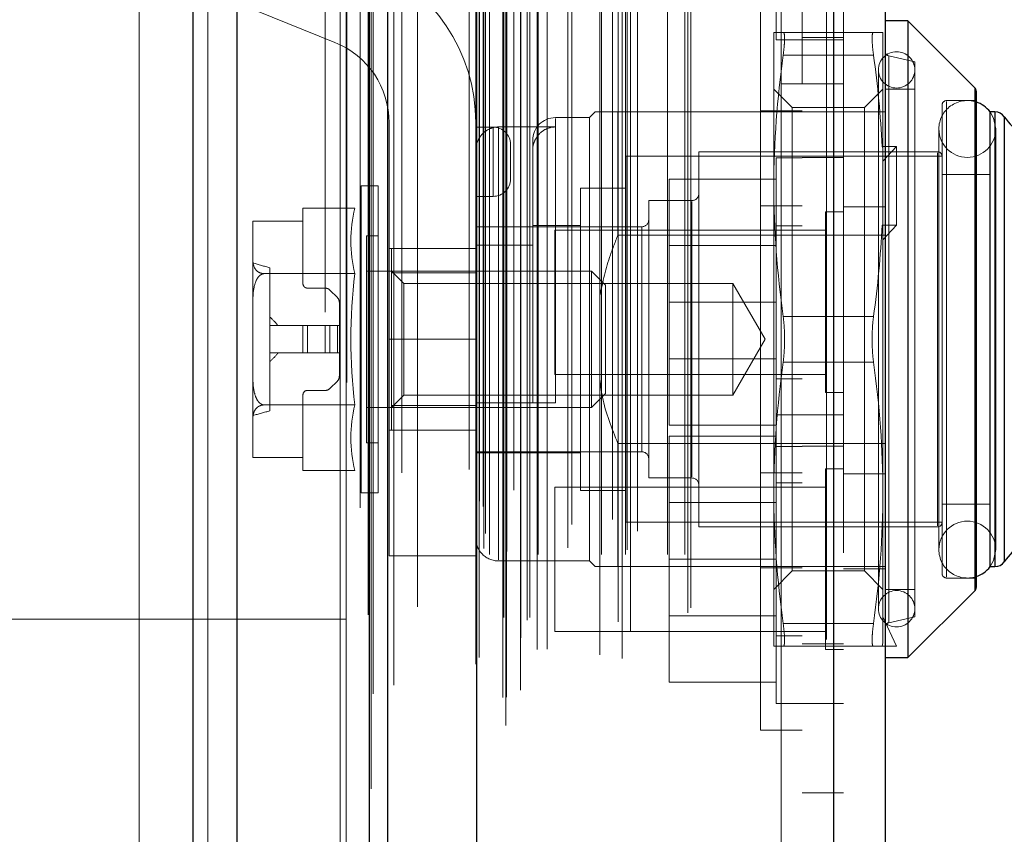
# Model space of a CAD drawing. Header units: inches. Extents: x 0.2 to 10.8, y 0.2 to 8.2.
# Tile 53 of 145: x 1.9166 to 2.0113, y 4.8865 to 4.9648. Entities that reach past the tile are written whole.
import ezdxf

# ---------------------------------------------------------------- set-up
doc = ezdxf.new("R2010")
doc.units = ezdxf.units.IN
doc.header["$MEASUREMENT"] = 0
doc.linetypes.add('HIDDEN', pattern=[0.07500000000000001, 0.05, -0.025])
doc.layers.add('DIMENSIONS', color=140, linetype='Continuous')
doc.styles.add('SLDTEXTSTYLE0', font='TXT', dxfattribs={"width": 0.7})
doc.dimstyles.new('SLDDIMSTYLE1', dxfattribs={"dimtxt": 0.0849609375, "dimasz": 0.13, "dimexe": 0, "dimexo": 0.0625, "dimgap": 0.021240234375, "dimtad": 0, "dimtih": 1, "dimtoh": 1, "dimlfac": 18, "dimrnd": 1e-09, "dimzin": 12, "dimdsep": 46, "dimtxsty": 'SLDTEXTSTYLE0', "dimsah": 1, "dimcen": 0.09, "dimadec": 0, "dimazin": 3, "dimtfac": 1, "dimtmove": 0, "dimatfit": 0, "dimfxl": 0, "dimfrac": 2, "dimtolj": 1, "dimtzin": 12, "dimarcsym": 0})

# ---------------------------------------------------------------- blocks, each defined once
blk = doc.blocks.new('_D_5')
at = {"layer": 'DIMENSIONS'}
for p, q in [((1.850801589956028, 4.902313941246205), (1.850801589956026, 5.661629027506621)), ((1.952023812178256, 5.088695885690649), (1.952023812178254, 5.661629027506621)), ((1.285171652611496, 5.53662901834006), (1.256641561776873, 5.53662901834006)), ((1.256641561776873, 5.53662901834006), (1.256641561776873, 5.401598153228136)), ((1.537640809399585, 5.53662901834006), (1.566170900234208, 5.53662901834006)), ((1.566170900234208, 5.53662901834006), (1.566170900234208, 5.401598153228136)), ((1.850801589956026, 5.53662902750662), (1.652767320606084, 5.536629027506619)), ((1.952023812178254, 5.536629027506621), (2.202023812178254, 5.536629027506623)), ((1.256641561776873, 5.401598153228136), (1.285171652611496, 5.401598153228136)), ((1.566170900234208, 5.401598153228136), (1.537640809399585, 5.401598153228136))]:
    blk.add_line(p, q, dxfattribs=at)
for points in [[(1.850801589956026, 5.53662902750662), (1.720801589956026, 5.556629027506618), (1.720801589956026, 5.516629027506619)], [(1.952023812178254, 5.536629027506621), (2.082023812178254, 5.516629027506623), (2.082023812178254, 5.556629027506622)]]:
    blk.add_solid(points, dxfattribs=at)
at = {"layer": 'DIMENSIONS', "char_height": 0.08333333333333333, "attachment_point": 1, "style": 'SLDTEXTSTYLE0'}
for s, insert in [('1.82', (1.285171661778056, 5.663071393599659)), ('46.3', (1.285171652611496, 5.5090204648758))]:
    blk.add_mtext(s, dxfattribs=dict(at, insert=insert))

msp = doc.modelspace()

# ---------------------------------------------------------------- linework, layer by layer
at = {"color": 7, "linetype": 'Continuous', "lineweight": 25}
for p, q in [((1.933306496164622, 3.081751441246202), (1.933306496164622, 5.045637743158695)), ((1.937549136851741, 3.081751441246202), (1.937549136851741, 5.04485089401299)), ((1.950266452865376, 3.081751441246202), (1.95026645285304, 5.038868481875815)), ((1.952023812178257, 3.081751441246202), (1.952023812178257, 5.038695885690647)), ((1.960559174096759, 5.021559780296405), (1.960559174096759, 3.099154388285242)), ((1.994906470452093, 5.015503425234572), (1.994906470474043, 3.105210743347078)), ((1.999864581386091, 5.01353999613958), (1.999864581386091, 3.107174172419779)), ((2.002051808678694, 4.964698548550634), (1.999864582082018, 4.964698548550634)), ((2.008485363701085, 4.958264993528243), (2.002051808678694, 4.964698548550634)), ((2.002051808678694, 4.964698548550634), (2.002051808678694, 4.903456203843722)), ((2.008485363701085, 4.958264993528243), (2.008485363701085, 4.909889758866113)), ((2.008613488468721, 4.957955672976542), (2.008613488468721, 4.910199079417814)), ((2.009925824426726, 4.955949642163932), (2.009925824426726, 4.912205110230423)), ((2.010419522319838, 4.955949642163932), (2.009945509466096, 4.955949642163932)), ((2.010419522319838, 4.955949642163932), (2.010419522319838, 4.912205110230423)), ((2.011316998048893, 4.955480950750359), (2.011316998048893, 4.912673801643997)), ((2.009945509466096, 4.912205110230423), (2.010419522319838, 4.912205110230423)), ((2.002051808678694, 4.903456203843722), (2.008485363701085, 4.909889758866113)), ((1.999864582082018, 4.903456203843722), (2.002051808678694, 4.903456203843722))]:
    msp.add_line(p, q, dxfattribs=at)
at = {"color": 7, "linetype": 'HIDDEN', "lineweight": 18}
for p, q in [((1.933306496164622, 5.045637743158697), (1.933306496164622, 3.081751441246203)), ((1.933306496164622, 5.045637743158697), (1.933306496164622, 3.081751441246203)), ((1.933306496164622, 3.081751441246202), (1.933306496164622, 5.045637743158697)), ((1.934720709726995, 3.081751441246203), (1.934720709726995, 5.044850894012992)), ((1.934720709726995, 3.081751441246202), (1.934720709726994, 5.04485089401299)), ((1.937549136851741, 3.081751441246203), (1.937549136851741, 5.044850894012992)), ((1.94743802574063, 3.081751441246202), (1.94743802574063, 5.038868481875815)), ((1.94743802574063, 3.081751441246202), (1.94743802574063, 5.038868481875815)), ((1.948023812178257, 3.081751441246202), (1.948023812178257, 5.038695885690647)), ((1.950266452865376, 3.081751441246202), (1.950266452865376, 5.038868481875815)), ((1.950435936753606, 3.090840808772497), (1.950435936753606, 5.029873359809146)), ((1.96337618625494, 3.096931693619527), (1.96337618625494, 5.023782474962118)), ((1.963376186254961, 3.096931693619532), (1.963376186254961, 5.023782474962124)), ((1.959864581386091, 5.021559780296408), (1.959864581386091, 3.099154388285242)), ((1.963092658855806, 3.09960111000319), (1.963092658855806, 5.021113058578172)), ((1.963432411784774, 3.099661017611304), (1.963432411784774, 5.021053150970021)), ((1.964801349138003, 3.100310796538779), (1.964801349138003, 5.020403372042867)), ((1.952606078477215, 3.100813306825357), (1.952606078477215, 5.019904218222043)), ((1.964139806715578, 5.019572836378), (1.964139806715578, 3.101122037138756)), ((1.94936431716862, 5.017867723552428), (1.94936431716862, 3.1028388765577)), ((1.96049096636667, 5.017763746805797), (1.96049096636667, 3.102950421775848)), ((1.960508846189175, 3.10281061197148), (1.960508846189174, 5.017903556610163)), ((1.974584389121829, 3.103353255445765), (1.974584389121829, 5.017360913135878)), ((1.960809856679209, 3.103453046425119), (1.960809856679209, 5.017261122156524)), ((1.960809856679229, 3.103453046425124), (1.960809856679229, 5.017261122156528)), ((1.96639991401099, 3.104247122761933), (1.96639991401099, 5.016468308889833)), ((1.973630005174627, 5.016744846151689), (1.973630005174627, 3.103972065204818)), ((1.994211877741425, 5.015503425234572), (1.994211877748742, 3.105210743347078)), ((1.994211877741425, 3.105210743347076), (1.994211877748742, 5.015503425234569)), ((1.994906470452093, 3.105210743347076), (1.994906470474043, 5.015503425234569)), ((1.964822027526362, 3.105342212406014), (1.964822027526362, 5.015371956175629)), ((1.975371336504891, 3.106042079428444), (1.975371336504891, 5.014674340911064)), ((1.974194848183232, 3.106888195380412), (1.974194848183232, 5.01382597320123)), ((1.995864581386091, 5.01353999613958), (1.995864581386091, 3.107174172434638)), ((1.980872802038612, 3.107756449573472), (1.980872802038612, 5.01295771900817)), ((1.954897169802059, 3.108328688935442), (1.954897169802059, 5.012385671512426)), ((1.981161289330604, 3.108243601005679), (1.981161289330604, 5.012470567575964)), ((1.950145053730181, 5.007579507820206), (1.950145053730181, 3.113134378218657)), ((1.961819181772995, 3.113388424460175), (1.961819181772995, 5.007325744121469)), ((1.961819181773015, 3.113388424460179), (1.961819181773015, 5.007325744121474)), ((1.963201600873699, 5.007325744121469), (1.963201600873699, 3.113388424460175)), ((1.96320160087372, 3.113388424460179), (1.96320160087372, 5.007325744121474)), ((1.963479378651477, 3.113666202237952), (1.963479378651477, 5.007047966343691)), ((1.965423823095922, 5.007047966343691), (1.965423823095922, 3.113666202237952)), ((1.9657016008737, 3.113388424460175), (1.9657016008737, 5.007325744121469)), ((1.96570160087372, 5.007325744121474), (1.96570160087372, 3.113388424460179)), ((1.966483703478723, 3.113388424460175), (1.966483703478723, 5.007325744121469)), ((1.972597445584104, 3.113388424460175), (1.972597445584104, 5.007325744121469)), ((1.974894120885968, 3.113388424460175), (1.974894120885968, 5.007325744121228)), ((1.978917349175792, 3.113388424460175), (1.978917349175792, 5.007325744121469)), ((1.98060573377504, 3.113388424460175), (1.98060573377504, 5.007325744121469)), ((1.98060573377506, 3.113388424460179), (1.98060573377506, 5.007325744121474)), ((1.961257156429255, 3.113943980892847), (1.961257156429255, 5.006770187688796)), ((1.961257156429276, 3.113943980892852), (1.961257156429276, 5.006770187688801)), ((1.969349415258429, 3.113999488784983), (1.969349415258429, 5.006742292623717)), ((1.975035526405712, 3.113831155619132), (1.975035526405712, 5.006884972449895)), ((1.961420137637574, 3.115384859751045), (1.961420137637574, 5.005329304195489)), ((1.976045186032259, 3.115632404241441), (1.976045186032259, 5.005081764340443)), ((1.989864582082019, 4.958662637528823), (1.989864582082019, 5.005329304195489)), ((1.967344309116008, 5.004281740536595), (1.967344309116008, 3.116422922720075)), ((1.969714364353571, 3.11625188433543), (1.969714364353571, 5.004462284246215)), ((1.969714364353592, 3.116251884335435), (1.969714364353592, 5.004462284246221)), ((1.972418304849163, 5.003728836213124), (1.972418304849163, 3.116986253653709)), ((1.960845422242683, 3.118512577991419), (1.960845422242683, 5.002201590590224)), ((1.960845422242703, 3.118512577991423), (1.960845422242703, 5.002201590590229)), ((1.961210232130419, 3.117997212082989), (1.961210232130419, 5.002716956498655)), ((1.961210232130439, 3.117997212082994), (1.961210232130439, 5.002716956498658)), ((1.950628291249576, 4.999994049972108), (1.950628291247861, 3.120729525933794)), ((1.95062829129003, 4.999970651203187), (1.95062829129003, 3.120720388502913)), ((1.953384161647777, 3.121239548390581), (1.953384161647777, 4.999474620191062)), ((1.991864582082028, 4.994616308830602), (1.991864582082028, 4.958662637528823)), ((1.989364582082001, 4.990671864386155), (1.989364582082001, 4.962894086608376)), ((1.928134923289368, 4.983973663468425), (1.928134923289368, 4.772501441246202)), ((1.946023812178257, 3.136695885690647), (1.946023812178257, 4.983973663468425)), ((1.946023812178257, 3.136695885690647), (1.946023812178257, 4.983973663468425)), ((1.946023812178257, 3.136695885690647), (1.946023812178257, 4.983973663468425)), ((1.946023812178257, 3.136695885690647), (1.946023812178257, 4.983973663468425)), ((1.987864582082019, 4.896466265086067), (1.987864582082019, 4.971688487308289)), ((1.932023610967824, 4.968672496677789), (1.946952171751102, 4.962635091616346)), ((1.989147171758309, 4.963604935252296), (1.989147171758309, 4.948841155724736)), ((1.998740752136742, 4.963604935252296), (1.990052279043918, 4.963604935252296)), ((1.999645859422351, 4.963604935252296), (1.999645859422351, 4.952466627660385)), ((1.989364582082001, 4.962894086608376), (1.991864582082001, 4.962894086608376)), ((1.995864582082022, 4.963116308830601), (1.991864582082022, 4.963116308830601)), ((1.991864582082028, 4.962894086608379), (1.995864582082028, 4.962894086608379)), ((1.998740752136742, 4.96141770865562), (1.990052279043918, 4.96141770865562)), ((1.998740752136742, 4.96141770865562), (1.990052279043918, 4.96141770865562)), ((1.998740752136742, 4.961417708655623), (1.990052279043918, 4.961417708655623)), ((1.998740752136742, 4.961417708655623), (1.990052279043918, 4.961417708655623)), ((2.002707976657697, 4.960761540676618), (2.000203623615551, 4.961339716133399)), ((2.000203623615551, 4.90683960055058), (2.000203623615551, 4.961315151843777)), ((2.000203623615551, 4.906839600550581), (2.000203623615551, 4.961315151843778)), ((2.002707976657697, 4.960761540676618), (2.002707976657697, 4.907393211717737)), ((1.999208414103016, 4.959996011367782), (1.999208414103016, 4.908158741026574)), ((1.98986458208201, 4.958662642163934), (1.98986458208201, 3.162051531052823)), ((1.98986458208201, 4.958662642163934), (1.98986458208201, 3.162051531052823)), ((1.989864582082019, 3.162051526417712), (1.989864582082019, 4.958662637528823)), ((1.989864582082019, 4.958662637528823), (1.995864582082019, 4.958662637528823)), ((1.989864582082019, 3.162051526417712), (1.989864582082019, 4.958662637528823)), ((1.991864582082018, 3.162051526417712), (1.991864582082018, 4.958662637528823)), ((1.99092319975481, 4.956360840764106), (1.989147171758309, 4.958136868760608)), ((1.999645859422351, 4.958136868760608), (1.997869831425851, 4.956360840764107)), ((2.002707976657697, 4.958136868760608), (1.999864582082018, 4.958136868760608)), ((2.008485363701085, 4.934077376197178), (2.008485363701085, 4.958264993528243)), ((2.008485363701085, 4.909914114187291), (2.008485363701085, 4.958240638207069)), ((2.008613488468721, 4.95704325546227), (2.005770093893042, 4.95704325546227)), ((2.005770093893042, 4.91120946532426), (2.005770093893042, 4.956945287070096)), ((2.005770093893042, 4.911209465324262), (2.005770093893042, 4.956945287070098)), ((1.971977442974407, 4.955949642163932), (1.971430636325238, 4.955402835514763)), ((1.974164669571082, 4.955949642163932), (1.974164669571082, 4.944100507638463)), ((1.974164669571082, 4.955949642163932), (1.995864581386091, 4.955949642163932)), ((1.987864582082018, 4.956049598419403), (1.991864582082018, 4.956049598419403)), ((1.99092319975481, 4.956360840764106), (1.99092319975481, 4.945219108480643)), ((1.997869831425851, 4.956360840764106), (1.99092319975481, 4.956360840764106)), ((1.995864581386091, 4.955949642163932), (1.999864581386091, 4.955949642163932)), ((1.997869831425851, 4.956360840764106), (1.997869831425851, 4.945219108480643)), ((2.005332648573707, 4.956605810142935), (2.005332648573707, 4.911548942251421)), ((2.009945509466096, 4.955949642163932), (2.009925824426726, 4.955949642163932)), ((2.010419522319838, 4.934077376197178), (2.010419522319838, 4.955949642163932)), ((2.010419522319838, 4.912229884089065), (2.010419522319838, 4.955924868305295)), ((1.952161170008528, 4.954909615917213), (1.952161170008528, 4.93407628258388)), ((1.960494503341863, 4.93407628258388), (1.960494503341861, 4.954909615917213)), ((1.971430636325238, 4.955402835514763), (1.968149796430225, 4.955402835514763)), ((1.968149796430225, 4.927953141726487), (1.968149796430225, 4.955305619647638)), ((1.968149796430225, 4.927953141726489), (1.968149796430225, 4.955305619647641)), ((1.971430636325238, 4.955402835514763), (1.971430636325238, 4.912751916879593)), ((2.011316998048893, 4.934077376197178), (2.011316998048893, 4.955480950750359)), ((2.011316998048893, 4.912698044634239), (2.011316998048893, 4.955456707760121)), ((1.962161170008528, 4.954492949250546), (1.960494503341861, 4.954492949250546)), ((1.962161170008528, 4.94782628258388), (1.962161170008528, 4.954492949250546)), ((1.962161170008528, 4.954492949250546), (1.962161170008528, 4.94782628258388)), ((1.962161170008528, 4.947826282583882), (1.962161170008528, 4.954492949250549)), ((1.962161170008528, 4.954492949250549), (1.962161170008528, 4.947826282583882)), ((1.962681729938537, 4.954504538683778), (1.962681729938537, 4.912852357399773)), ((1.962681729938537, 4.954504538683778), (1.968149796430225, 4.954504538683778)), ((1.962681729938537, 4.95450453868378), (1.962681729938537, 4.912852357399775)), ((2.005024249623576, 4.954309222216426), (2.005024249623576, 4.91384553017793)), ((2.010492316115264, 4.91384553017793), (2.010492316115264, 4.954309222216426)), ((1.96596256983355, 4.953215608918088), (1.96596256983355, 4.952209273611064)), ((1.963827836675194, 4.949492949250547), (1.963827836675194, 4.952826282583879)), ((1.96596256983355, 4.952209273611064), (1.96596256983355, 4.943137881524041)), ((1.98192932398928, 4.95212199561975), (1.98192932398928, 4.916032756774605)), ((2.004895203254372, 4.95212199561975), (1.98192932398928, 4.95212199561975)), ((2.000958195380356, 4.952629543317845), (1.999559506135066, 4.952629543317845)), ((1.999559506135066, 4.952629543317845), (1.999645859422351, 4.952466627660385)), ((1.999645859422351, 4.951208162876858), (2.000958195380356, 4.952629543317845)), ((1.999645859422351, 4.952466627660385), (1.999645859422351, 4.951208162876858)), ((2.000958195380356, 4.952629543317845), (2.000958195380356, 4.945052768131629)), ((2.004895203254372, 4.916131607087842), (2.004895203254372, 4.952023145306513)), ((2.004895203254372, 4.916131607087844), (2.004895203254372, 4.952023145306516)), ((1.974930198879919, 4.951684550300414), (1.974930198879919, 4.916470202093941)), ((2.005332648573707, 4.951684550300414), (1.974930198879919, 4.951684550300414)), ((1.989364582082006, 4.951532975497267), (1.989364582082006, 4.937644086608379)), ((1.991864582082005, 4.951532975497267), (1.989364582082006, 4.951532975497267)), ((1.995864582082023, 4.951560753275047), (1.991864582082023, 4.951560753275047)), ((1.999645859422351, 4.944889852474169), (1.999645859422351, 4.951208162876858)), ((1.989364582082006, 4.949477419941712), (1.979086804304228, 4.949477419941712)), ((1.979086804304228, 4.949477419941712), (1.979086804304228, 4.937644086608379)), ((2.009925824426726, 4.949934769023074), (2.005332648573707, 4.949934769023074)), ((1.949461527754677, 4.948841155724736), (1.949461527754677, 4.91931359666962)), ((1.951089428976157, 4.948841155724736), (1.949461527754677, 4.948841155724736)), ((1.951089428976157, 4.948841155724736), (1.951089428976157, 4.919313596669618)), ((1.970555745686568, 4.948622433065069), (1.970555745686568, 4.919532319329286)), ((1.974930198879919, 4.948622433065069), (1.970555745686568, 4.948622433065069)), ((1.989147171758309, 4.948841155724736), (1.989147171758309, 4.919313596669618)), ((1.962161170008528, 4.94782628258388), (1.960494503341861, 4.94782628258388)), ((1.977117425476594, 4.947419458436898), (1.977117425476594, 4.920735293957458)), ((1.981273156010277, 4.947419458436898), (1.977117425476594, 4.947419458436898)), ((1.981273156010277, 4.920832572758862), (1.981273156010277, 4.947322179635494)), ((1.981273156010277, 4.920832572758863), (1.981273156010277, 4.947322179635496)), ((1.943871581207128, 4.94670533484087), (1.943871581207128, 4.945442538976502)), ((1.948868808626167, 4.94670533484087), (1.943871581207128, 4.94670533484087)), ((1.987864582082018, 4.946910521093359), (1.991864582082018, 4.946910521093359)), ((1.99412847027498, 4.946324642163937), (1.99412847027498, 4.937644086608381)), ((1.995864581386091, 4.946324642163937), (1.99412847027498, 4.946324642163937)), ((1.99586458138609, 4.946810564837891), (1.999864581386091, 4.946810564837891)), ((1.939059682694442, 4.945403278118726), (1.939059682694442, 4.945382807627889)), ((1.939059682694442, 4.945403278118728), (1.939059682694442, 4.945382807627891)), ((1.939059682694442, 4.945382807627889), (1.939059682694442, 4.941713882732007)), ((1.943871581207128, 4.945442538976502), (1.939060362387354, 4.945442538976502)), ((1.943871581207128, 4.945442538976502), (1.943871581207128, 4.939436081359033)), ((1.976461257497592, 4.944904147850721), (1.960494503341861, 4.944904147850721)), ((1.970555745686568, 4.945013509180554), (1.96596256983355, 4.945013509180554)), ((1.968086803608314, 4.944588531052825), (1.968086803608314, 4.937644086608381)), ((1.99412847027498, 4.944588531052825), (1.968086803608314, 4.944588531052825)), ((1.976461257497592, 4.923275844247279), (1.976461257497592, 4.944878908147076)), ((1.976461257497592, 4.923275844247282), (1.976461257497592, 4.944878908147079)), ((1.991864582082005, 4.94500519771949), (1.989364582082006, 4.94500519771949)), ((1.99092319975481, 4.945219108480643), (1.99092319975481, 4.911793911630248)), ((1.997869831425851, 4.945219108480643), (1.997869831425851, 4.911793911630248)), ((1.999559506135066, 4.945052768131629), (1.999645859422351, 4.944889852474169)), ((2.000958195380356, 4.945052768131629), (1.999559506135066, 4.945052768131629)), ((1.999645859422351, 4.943631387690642), (2.000958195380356, 4.945052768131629)), ((1.999645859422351, 4.944889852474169), (1.999645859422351, 4.919313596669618)), ((1.949995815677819, 4.94402925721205), (1.949995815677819, 4.924125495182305)), ((1.951089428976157, 4.94402925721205), (1.949995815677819, 4.94402925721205)), ((1.974164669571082, 4.944100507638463), (1.999864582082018, 4.944100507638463)), ((1.960494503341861, 4.942826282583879), (1.952161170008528, 4.942826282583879)), ((1.952401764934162, 4.942826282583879), (1.952401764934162, 4.940455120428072)), ((1.960494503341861, 4.943137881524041), (1.96596256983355, 4.943137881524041)), ((1.96596256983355, 4.927953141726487), (1.96596256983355, 4.943137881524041)), ((1.989364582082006, 4.943085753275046), (1.979086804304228, 4.943085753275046)), ((1.939059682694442, 4.941713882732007), (1.939059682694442, 4.93774630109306)), ((1.940700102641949, 4.940955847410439), (1.940700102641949, 4.927198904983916)), ((1.971619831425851, 4.940639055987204), (1.949995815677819, 4.940639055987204)), ((1.953586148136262, 4.939454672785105), (1.952401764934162, 4.940639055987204)), ((1.971619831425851, 4.940639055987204), (1.971619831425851, 4.927515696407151)), ((1.972961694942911, 4.939297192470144), (1.971619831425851, 4.940639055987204)), ((1.948868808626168, 4.940391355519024), (1.940110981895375, 4.940391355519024)), ((1.952401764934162, 4.940455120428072), (1.960494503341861, 4.940455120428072)), ((1.952401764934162, 4.940455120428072), (1.952401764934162, 4.927699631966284)), ((1.944309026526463, 4.938998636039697), (1.946005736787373, 4.938998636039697)), ((1.946469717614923, 4.938806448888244), (1.947178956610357, 4.938097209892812)), ((1.953586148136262, 4.939454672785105), (1.953586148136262, 4.934077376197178)), ((1.985207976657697, 4.939454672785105), (1.953586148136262, 4.939454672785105)), ((1.972961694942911, 4.939297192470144), (1.972961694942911, 4.928857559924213)), ((1.985207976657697, 4.939454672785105), (1.985207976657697, 4.928700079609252)), ((1.988312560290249, 4.934077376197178), (1.985207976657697, 4.939454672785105)), ((1.939059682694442, 4.93774630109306), (1.939059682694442, 4.930408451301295)), ((1.947371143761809, 4.937633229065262), (1.947371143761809, 4.935389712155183)), ((1.968086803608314, 4.937644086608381), (1.968086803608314, 4.930699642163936)), ((1.989364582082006, 4.937644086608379), (1.979086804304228, 4.937644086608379)), ((1.979086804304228, 4.937644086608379), (1.979086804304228, 4.925810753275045)), ((1.989364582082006, 4.937644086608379), (1.989364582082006, 4.92681075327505)), ((1.99412847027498, 4.937644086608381), (1.99412847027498, 4.928963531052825)), ((1.998740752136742, 4.936264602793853), (1.990052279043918, 4.936264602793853)), ((1.998740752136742, 4.936264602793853), (1.990052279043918, 4.936264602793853)), ((1.998740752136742, 4.936264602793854), (1.990052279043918, 4.936264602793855)), ((1.998740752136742, 4.936264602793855), (1.990052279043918, 4.936264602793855)), ((1.940700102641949, 4.935389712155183), (1.943871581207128, 4.935389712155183)), ((1.943871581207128, 4.932765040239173), (1.943871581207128, 4.935389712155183)), ((1.943871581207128, 4.935389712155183), (1.944309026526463, 4.935389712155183)), ((1.944309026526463, 4.932765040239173), (1.944309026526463, 4.935389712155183)), ((1.944309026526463, 4.935389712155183), (1.946005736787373, 4.935389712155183)), ((1.944309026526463, 4.932765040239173), (1.944309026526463, 4.935389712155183)), ((1.944309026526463, 4.932765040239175), (1.944309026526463, 4.935389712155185)), ((1.944309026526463, 4.932765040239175), (1.944309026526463, 4.935389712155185)), ((1.946005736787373, 4.935389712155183), (1.946469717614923, 4.935389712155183)), ((1.946005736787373, 4.932765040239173), (1.946005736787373, 4.935389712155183)), ((1.946005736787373, 4.932765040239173), (1.946005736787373, 4.935389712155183)), ((1.946005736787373, 4.932765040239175), (1.946005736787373, 4.935389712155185)), ((1.946005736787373, 4.932765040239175), (1.946005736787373, 4.935389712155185)), ((1.946469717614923, 4.932765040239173), (1.946469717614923, 4.935389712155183)), ((1.946469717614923, 4.935389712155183), (1.947178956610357, 4.935389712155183)), ((1.946469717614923, 4.932765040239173), (1.946469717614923, 4.935389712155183)), ((1.946469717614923, 4.932765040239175), (1.946469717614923, 4.935389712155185)), ((1.946469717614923, 4.932765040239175), (1.946469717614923, 4.935389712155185)), ((1.947178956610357, 4.932765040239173), (1.947178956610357, 4.935389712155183)), ((1.947178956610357, 4.935389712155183), (1.947371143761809, 4.935389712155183)), ((1.947178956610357, 4.932765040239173), (1.947178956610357, 4.935389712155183)), ((1.947178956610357, 4.932765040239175), (1.947178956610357, 4.935389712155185)), ((1.947178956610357, 4.932765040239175), (1.947178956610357, 4.935389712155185)), ((1.947371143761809, 4.932765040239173), (1.947371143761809, 4.935389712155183)), ((1.960494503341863, 4.93407628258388), (1.952161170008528, 4.93407628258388)), ((1.960494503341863, 4.93407628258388), (1.952161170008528, 4.93407628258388)), ((1.952161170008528, 4.93407628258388), (1.952161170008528, 4.913242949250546)), ((1.960494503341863, 4.934076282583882), (1.952161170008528, 4.934076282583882)), ((1.960494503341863, 4.934076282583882), (1.952161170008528, 4.934076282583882)), ((1.953586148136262, 4.934077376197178), (1.953586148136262, 4.928700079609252)), ((1.960494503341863, 4.93407628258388), (1.960494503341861, 4.913242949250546)), ((1.985207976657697, 4.928700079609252), (1.988312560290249, 4.934077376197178)), ((2.008485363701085, 4.909889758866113), (2.008485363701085, 4.934077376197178)), ((2.010419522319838, 4.912205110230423), (2.010419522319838, 4.934077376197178)), ((2.011316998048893, 4.912673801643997), (2.011316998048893, 4.934077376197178)), ((1.940700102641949, 4.932765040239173), (1.943871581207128, 4.932765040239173)), ((1.943871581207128, 4.932765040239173), (1.944309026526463, 4.932765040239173)), ((1.944309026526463, 4.932765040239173), (1.946005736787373, 4.932765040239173)), ((1.946005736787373, 4.932765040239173), (1.946469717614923, 4.932765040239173)), ((1.946469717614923, 4.932765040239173), (1.947178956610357, 4.932765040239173)), ((1.947178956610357, 4.932765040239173), (1.947371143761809, 4.932765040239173)), ((1.947371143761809, 4.932765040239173), (1.947371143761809, 4.930521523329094)), ((1.979086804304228, 4.932202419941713), (1.989364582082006, 4.932202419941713)), ((1.998740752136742, 4.931890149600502), (1.990052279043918, 4.931890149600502)), ((1.998740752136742, 4.931890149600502), (1.990052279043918, 4.931890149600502)), ((1.998740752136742, 4.931890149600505), (1.990052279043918, 4.931890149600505)), ((1.998740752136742, 4.931890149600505), (1.990052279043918, 4.931890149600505)), ((1.939059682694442, 4.930408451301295), (1.939059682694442, 4.92644086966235)), ((1.968086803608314, 4.930699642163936), (1.99412847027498, 4.930699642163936)), ((1.989364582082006, 4.930282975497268), (1.991864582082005, 4.930282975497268)), ((1.947178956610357, 4.930057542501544), (1.946469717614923, 4.92934830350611)), ((1.943871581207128, 4.928718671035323), (1.943871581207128, 4.922712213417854)), ((1.946005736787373, 4.929156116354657), (1.944309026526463, 4.929156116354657)), ((1.952401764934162, 4.927515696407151), (1.953586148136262, 4.928700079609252)), ((1.953586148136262, 4.928700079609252), (1.985207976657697, 4.928700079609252)), ((1.971619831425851, 4.927515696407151), (1.972961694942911, 4.928857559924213)), ((1.99412847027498, 4.928963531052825), (1.995864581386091, 4.928963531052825)), ((1.948868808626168, 4.927763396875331), (1.940110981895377, 4.927763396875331)), ((1.949995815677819, 4.927515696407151), (1.971619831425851, 4.927515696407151)), ((1.952401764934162, 4.927699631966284), (1.952401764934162, 4.925328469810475)), ((1.952401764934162, 4.927699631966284), (1.960494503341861, 4.927699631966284)), ((1.960494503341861, 4.927953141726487), (1.96596256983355, 4.927953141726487)), ((1.939059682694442, 4.92644086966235), (1.939059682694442, 4.922771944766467)), ((1.989364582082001, 4.926810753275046), (1.989364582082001, 4.899032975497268)), ((1.991864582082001, 4.926810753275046), (1.989364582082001, 4.926810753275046)), ((1.995864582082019, 4.926810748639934), (1.991864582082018, 4.926810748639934)), ((1.989364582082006, 4.925810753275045), (1.979086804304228, 4.925810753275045)), ((1.960494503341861, 4.925326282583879), (1.952161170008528, 4.925326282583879)), ((1.952401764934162, 4.925328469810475), (1.960494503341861, 4.925328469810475)), ((1.989364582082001, 4.92475519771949), (1.979086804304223, 4.92475519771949)), ((1.979086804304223, 4.92475519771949), (1.979086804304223, 4.912921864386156)), ((1.949995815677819, 4.924125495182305), (1.951089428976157, 4.924125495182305)), ((1.974164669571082, 4.924054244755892), (1.974164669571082, 4.912205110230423)), ((1.974164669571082, 4.924054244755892), (1.999864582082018, 4.924054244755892)), ((1.989364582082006, 4.92375519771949), (1.991864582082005, 4.92375519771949)), ((1.991864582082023, 4.923782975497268), (1.995864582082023, 4.923782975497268)), ((1.939059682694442, 4.922771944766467), (1.939059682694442, 4.92275147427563)), ((1.939059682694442, 4.92277194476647), (1.939059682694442, 4.922751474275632)), ((1.939060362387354, 4.922712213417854), (1.943871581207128, 4.922712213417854)), ((1.943871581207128, 4.922712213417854), (1.943871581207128, 4.921449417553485)), ((1.960494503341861, 4.923250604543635), (1.976461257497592, 4.923250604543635)), ((1.960494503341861, 4.9231412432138), (1.970555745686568, 4.9231412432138)), ((1.948868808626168, 4.921449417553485), (1.943871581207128, 4.921449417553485)), ((1.987864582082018, 4.921244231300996), (1.991864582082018, 4.921244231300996)), ((1.99412847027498, 4.921602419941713), (1.99412847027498, 4.904241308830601)), ((1.995864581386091, 4.921602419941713), (1.99412847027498, 4.921602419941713)), ((1.99586458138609, 4.921144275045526), (1.999864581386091, 4.921144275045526)), ((1.968086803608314, 4.919866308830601), (1.968086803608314, 4.905977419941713)), ((1.99412847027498, 4.919866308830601), (1.968086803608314, 4.919866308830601)), ((1.977117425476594, 4.920735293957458), (1.981273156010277, 4.920735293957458)), ((1.991864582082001, 4.920282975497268), (1.989364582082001, 4.920282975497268)), ((1.949461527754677, 4.919313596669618), (1.951089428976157, 4.919313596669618)), ((1.970555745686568, 4.919532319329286), (1.974930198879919, 4.919532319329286)), ((1.989147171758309, 4.919313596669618), (1.989147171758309, 4.90454981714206)), ((1.999645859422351, 4.919313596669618), (1.999645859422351, 4.904875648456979)), ((1.989364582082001, 4.918363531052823), (1.979086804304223, 4.918363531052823)), ((2.005332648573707, 4.918219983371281), (2.009925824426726, 4.918219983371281)), ((1.974930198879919, 4.916470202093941), (2.005332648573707, 4.916470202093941)), ((1.98192932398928, 4.916032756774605), (2.004895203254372, 4.916032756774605)), ((1.952161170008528, 4.913242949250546), (1.960494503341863, 4.913242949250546)), ((1.962681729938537, 4.912751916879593), (1.971430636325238, 4.912751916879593)), ((1.971430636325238, 4.912751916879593), (1.971977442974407, 4.912205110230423)), ((1.989364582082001, 4.912921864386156), (1.979086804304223, 4.912921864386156)), ((1.979086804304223, 4.912921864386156), (1.979086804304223, 4.901088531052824)), ((1.974164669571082, 4.912205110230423), (1.999864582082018, 4.912205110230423)), ((1.987864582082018, 4.912105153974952), (1.991864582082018, 4.912105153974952)), ((1.989147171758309, 4.910017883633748), (1.99092319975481, 4.911793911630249)), ((1.99092319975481, 4.911793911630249), (1.997869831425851, 4.911793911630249)), ((1.99586458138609, 4.912005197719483), (1.999864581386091, 4.912005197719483)), ((1.997869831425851, 4.911793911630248), (1.999645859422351, 4.910017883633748)), ((2.009925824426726, 4.912205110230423), (2.009945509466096, 4.912205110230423)), ((2.005770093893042, 4.911111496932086), (2.008613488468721, 4.911111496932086)), ((1.999864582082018, 4.910017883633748), (2.002707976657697, 4.910017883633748)), ((1.887218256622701, 4.907140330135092), (1.923634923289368, 4.907140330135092)), ((1.923634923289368, 4.539251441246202), (1.923634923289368, 4.907140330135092)), ((1.923634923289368, 4.907140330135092), (1.925634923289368, 4.907140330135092)), ((1.923634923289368, 4.539251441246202), (1.923634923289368, 4.907140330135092)), ((1.925634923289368, 4.539251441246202), (1.925634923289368, 4.907140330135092)), ((1.925634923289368, 4.907140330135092), (1.931634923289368, 4.907140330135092)), ((1.929634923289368, 4.539251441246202), (1.929634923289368, 4.907140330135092)), ((1.931634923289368, 4.539251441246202), (1.931634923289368, 4.907140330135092)), ((1.931634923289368, 4.907140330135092), (1.948023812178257, 4.907140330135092)), ((1.931634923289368, 4.539251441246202), (1.931634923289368, 4.907140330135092)), ((1.979086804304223, 4.907480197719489), (1.989364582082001, 4.907480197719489)), ((1.998740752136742, 4.906737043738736), (1.990052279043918, 4.906737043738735)), ((1.998740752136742, 4.906737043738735), (1.990052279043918, 4.906737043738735)), ((1.998740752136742, 4.906737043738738), (1.990052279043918, 4.906737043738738)), ((1.998740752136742, 4.906737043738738), (1.990052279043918, 4.906737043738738)), ((2.000958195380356, 4.90454981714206), (1.999645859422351, 4.907392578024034)), ((2.000203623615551, 4.906815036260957), (2.002707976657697, 4.907393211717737)), ((1.968086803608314, 4.905977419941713), (1.99412847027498, 4.905977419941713)), ((1.989364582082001, 4.905560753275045), (1.991864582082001, 4.905560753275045)), ((1.991864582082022, 4.904782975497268), (1.995864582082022, 4.904782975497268)), ((1.999559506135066, 4.90454981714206), (1.999645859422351, 4.904875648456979)), ((1.998740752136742, 4.90454981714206), (1.990052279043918, 4.90454981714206)), ((1.99412847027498, 4.904241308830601), (1.995864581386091, 4.904241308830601)), ((1.999559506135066, 4.90454981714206), (2.000958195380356, 4.90454981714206)), ((1.989364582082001, 4.901088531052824), (1.979086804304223, 4.901088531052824)), ((1.989364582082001, 4.899032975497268), (1.991864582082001, 4.899032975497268)), ((1.991864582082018, 4.899032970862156), (1.995864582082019, 4.899032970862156)), ((1.987864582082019, 4.896466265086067), (1.991864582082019, 4.896466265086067)), ((1.991864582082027, 4.890449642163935), (1.995864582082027, 4.890449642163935))]:
    msp.add_line(p, q, dxfattribs=at)
at = {"color": 7, "linetype": 'HIDDEN', "lineweight": 18, "flags": 128}
for points in [[(1.948097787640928, 5.029911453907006), (1.948097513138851, 4.068021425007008), (1.948097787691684, 3.090802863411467)], [(1.948097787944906, 5.029910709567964), (1.948097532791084, 4.050284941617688), (1.948097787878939, 3.090800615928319)], [(1.949364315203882, 5.017884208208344), (1.949364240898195, 4.099567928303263), (1.949364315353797, 3.10283133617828)], [(1.950145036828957, 5.007580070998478), (1.950144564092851, 4.040208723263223), (1.950145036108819, 3.113145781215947)], [(1.954889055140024, 3.114270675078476), (1.954889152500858, 4.052680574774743), (1.954889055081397, 5.006442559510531)], [(2.010492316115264, 4.954309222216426), (2.010284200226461, 4.955355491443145), (2.009945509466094, 4.955949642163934)], [(2.009945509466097, 4.912205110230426), (2.010284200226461, 4.912799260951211), (2.010492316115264, 4.91384553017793)]]:
    msp.add_lwpolyline(points, dxfattribs=at)
at = {"color": 7, "linetype": 'HIDDEN', "lineweight": 18}
for centre, radius, start, end in [((1.943827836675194, 4.954909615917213), 0.01666666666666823, 0, 67.98061864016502), ((1.943827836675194, 4.954909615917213), 0.008333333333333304, 0, 67.98061864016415), ((2.000958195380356, 4.959996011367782), 0.001749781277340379, 0, 180), ((2.000302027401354, 4.961765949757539), 0.0004374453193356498, 180, 256.9999999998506), ((2.000958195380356, 4.959996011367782), 0.001749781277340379, 180, 0), ((2.00775828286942, 4.954309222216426), 0.002734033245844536, 71.77194722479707, 180), ((2.005770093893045, 4.956605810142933), 0.0004374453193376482, 90.00000000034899, 179.9999999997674), ((1.968149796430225, 4.953215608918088), 0.002187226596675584, 90, 180), ((1.962161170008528, 4.952826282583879), 0.001666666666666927, 0, 90), ((2.00775828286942, 4.954309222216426), 0.002734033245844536, 180, 0), ((2.004895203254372, 4.951684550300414), 0.0004374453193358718, 0, 90), ((1.962161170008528, 4.949492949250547), 0.001666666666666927, 270.0000000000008, 0), ((1.981273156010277, 4.948075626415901), 0.0006561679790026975, 270.0000000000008, 0), ((1.961155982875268, 4.943548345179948), 0.01268626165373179, 165.5904657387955, 194.4095342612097), ((1.941642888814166, 4.945383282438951), 0.002583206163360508, 178.685568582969, 180.0105313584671), ((1.94019385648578, 4.945403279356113), 0.001134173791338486, 178.0163004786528, 180.0000625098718), ((1.94164289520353, 4.945383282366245), 0.002583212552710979, 178.6855702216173, 180.0105297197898), ((1.976461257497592, 4.945560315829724), 0.0006561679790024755, 270.0000000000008, 0), ((1.624240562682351, 3.809941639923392), 1.174452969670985, 74.36829725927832, 74.45138207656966), ((1.998517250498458, 4.934077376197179), 0.05004831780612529, 172.7523851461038, 187.247614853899), ((1.944309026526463, 4.939436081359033), 0.0004374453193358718, 180, 270.0000000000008), ((1.946005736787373, 4.938342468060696), 0.0006561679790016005, 44.99999999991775, 90), ((1.946714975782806, 4.937633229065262), 0.0006561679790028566, 0, 45.00000000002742), ((1.946714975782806, 4.930521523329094), 0.0006561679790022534, 315.0000000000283, 0), ((1.946005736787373, 4.92981228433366), 0.0006561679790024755, 270.0000000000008, 315.0000000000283), ((1.944309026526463, 4.928718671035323), 0.0004374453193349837, 90, 180), ((1.961155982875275, 4.924606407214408), 0.01268626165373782, 165.5904657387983, 194.4095342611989), ((1.624240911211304, 6.058211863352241), 1.174451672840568, 285.5486178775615, 285.6317027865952), ((1.941642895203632, 4.922771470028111), 0.00258321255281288, 179.9894702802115, 181.3144297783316), ((1.941642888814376, 4.922771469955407), 0.002583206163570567, 179.9894686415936, 181.314431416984), ((1.940193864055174, 4.922751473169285), 0.001134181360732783, 179.9999441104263, 181.9836929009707), ((1.976461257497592, 4.922594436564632), 0.0006561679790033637, 0, 90), ((1.981273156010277, 4.920079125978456), 0.0006561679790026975, 0, 90), ((2.004895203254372, 4.916470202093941), 0.0004374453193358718, 270.0000000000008, 0), ((2.00775828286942, 4.91384553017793), 0.002734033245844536, 0, 180), ((1.962681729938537, 4.914939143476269), 0.002187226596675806, 180, 270.0000000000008), ((2.00775828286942, 4.91384553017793), 0.002734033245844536, 180, 288.2280527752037), ((2.005770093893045, 4.911548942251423), 0.0004374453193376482, 180.0000000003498, 269.9999999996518), ((2.000958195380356, 4.908158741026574), 0.001749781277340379, 0, 180), ((2.000958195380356, 4.908158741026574), 0.001749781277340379, 180, 0), ((2.000302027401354, 4.906388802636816), 0.0004374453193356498, 103.0000000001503, 180)]:
    msp.add_arc(centre, radius, start, end, dxfattribs=at)
at = {"color": 7, "linetype": 'Continuous', "lineweight": 25}
for centre, radius, start, end in [((2.008176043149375, 4.957955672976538), 0.0004374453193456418, 5.816598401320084e-10, 44.99999999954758), ((2.00775828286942, 4.954309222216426), 0.002734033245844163, 36.86989764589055, 71.77194722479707), ((2.010419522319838, 4.954856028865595), 0.001093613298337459, 34.84990457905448, 90.00000000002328), ((2.016701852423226, 4.959230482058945), 0.00656167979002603, 214.849904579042, 256.5458794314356), ((2.016701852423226, 4.908924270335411), 0.00656167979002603, 103.4541205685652, 145.1500954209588), ((2.010419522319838, 4.913298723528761), 0.001093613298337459, 269.9999999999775, 325.1500954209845), ((2.00775828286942, 4.91384553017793), 0.002734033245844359, 288.2280527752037, 323.1301023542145), ((2.008176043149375, 4.910199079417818), 0.0004374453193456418, 315.0000000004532, 359.9999999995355)]:
    msp.add_arc(centre, radius, start, end, dxfattribs=at)
at = {"color": 7, "linetype": 'HIDDEN', "lineweight": 18}
for points in [[(1.989147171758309, 4.963604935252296), (1.989147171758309, 4.963604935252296), (1.989481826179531, 4.963604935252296), (1.990052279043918, 4.963604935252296)], [(1.998740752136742, 4.963604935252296), (1.999311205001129, 4.963604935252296), (1.999645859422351, 4.963604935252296), (1.999645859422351, 4.963604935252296)], [(1.990052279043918, 4.96141770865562), (1.989481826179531, 4.957240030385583), (1.989147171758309, 4.953049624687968), (1.989147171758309, 4.948841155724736)], [(1.998740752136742, 4.96141770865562), (1.999139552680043, 4.958497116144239), (1.999426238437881, 4.955568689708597), (1.999559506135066, 4.952629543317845)], [(1.989147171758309, 4.948841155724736), (1.989147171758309, 4.944632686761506), (1.989481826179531, 4.940442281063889), (1.990052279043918, 4.936264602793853)], [(1.999559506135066, 4.945052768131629), (1.999426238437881, 4.942113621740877), (1.999139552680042, 4.939185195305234), (1.998740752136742, 4.936264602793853)], [(1.94147683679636, 4.93538971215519), (1.941241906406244, 4.935685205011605), (1.940976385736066, 4.935951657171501), (1.940700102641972, 4.936207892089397)], [(1.940700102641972, 4.931946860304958), (1.940976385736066, 4.932203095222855), (1.941241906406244, 4.932469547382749), (1.94147683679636, 4.932765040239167)], [(1.990052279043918, 4.931890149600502), (1.989481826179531, 4.927712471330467), (1.989147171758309, 4.92352206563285), (1.989147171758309, 4.919313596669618)], [(1.999645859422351, 4.919313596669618), (1.999645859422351, 4.92352206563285), (1.99931120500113, 4.927712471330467), (1.998740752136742, 4.931890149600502)], [(1.989147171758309, 4.919313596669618), (1.989147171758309, 4.915105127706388), (1.989481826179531, 4.910914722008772), (1.990052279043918, 4.906737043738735)], [(1.998740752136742, 4.906737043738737), (1.99931120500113, 4.910914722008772), (1.999645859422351, 4.915105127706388), (1.999645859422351, 4.919313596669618)], [(1.990052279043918, 4.90454981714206), (1.989481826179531, 4.90454981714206), (1.989147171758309, 4.90454981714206), (1.989147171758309, 4.90454981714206)], [(1.999559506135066, 4.90454981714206), (1.999426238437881, 4.90454981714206), (1.999139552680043, 4.90454981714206), (1.998740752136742, 4.90454981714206)]]:
    msp.add_open_spline(points, degree=3, dxfattribs=at)
for points, knots in [([(1.990052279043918, 4.963604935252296), (1.990097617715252, 4.963604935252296), (1.990131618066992, 4.963555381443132), (1.990177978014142, 4.963358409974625), (1.990189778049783, 4.963210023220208), (1.99018985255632, 4.962829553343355), (1.990178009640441, 4.962592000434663), (1.990131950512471, 4.962054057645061), (1.990097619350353, 4.961749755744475), (1.990052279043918, 4.96141770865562)], [0, 0, 0, 0, 0.25, 0.25, 0.5, 0.5, 0.75, 0.75, 1, 1, 1, 1]), ([(1.998740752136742, 4.96141770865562), (1.998695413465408, 4.96174974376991), (1.998661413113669, 4.962050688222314), (1.998615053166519, 4.962591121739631), (1.998603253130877, 4.962827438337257), (1.99860317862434, 4.963208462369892), (1.998615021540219, 4.963357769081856), (1.998661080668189, 4.963554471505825), (1.998695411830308, 4.963604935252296), (1.998740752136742, 4.963604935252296)], [0, 0, 0, 0, 0.25, 0.25, 0.5, 0.5, 0.75, 0.75, 1, 1, 1, 1]), ([(1.974164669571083, 4.955949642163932), (1.973629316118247, 4.955949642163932), (1.97254232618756, 4.955949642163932), (1.971874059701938, 4.955949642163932), (1.972019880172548, 4.955949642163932), (1.972039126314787, 4.955949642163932)], [0, 0, 0, 0, 0.4572276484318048, 0.9283620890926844, 1, 1, 1, 1]), ([(1.962681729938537, 4.954504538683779), (1.962385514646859, 4.954504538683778), (1.96209453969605, 4.95444164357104), (1.96155851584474, 4.95420374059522), (1.96131492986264, 4.9540281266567), (1.960916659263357, 4.953600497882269), (1.960758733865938, 4.953345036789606), (1.960548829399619, 4.952799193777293), (1.960494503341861, 4.952505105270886), (1.960494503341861, 4.952209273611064)], [0, 0, 0, 0, 0.25, 0.25, 0.5, 0.5, 0.75, 0.75, 1, 1, 1, 1]), ([(1.968149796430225, 4.954504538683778), (1.967853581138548, 4.954504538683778), (1.967562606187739, 4.95444164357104), (1.967026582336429, 4.95420374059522), (1.966782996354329, 4.9540281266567), (1.966384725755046, 4.953600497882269), (1.966226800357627, 4.953345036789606), (1.966016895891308, 4.952799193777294), (1.96596256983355, 4.952505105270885), (1.96596256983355, 4.952209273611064)], [0, 0, 0, 0, 0.25, 0.25, 0.5, 0.5, 0.75, 0.75, 1, 1, 1, 1]), ([(1.972418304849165, 4.938269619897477), (1.972709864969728, 4.939595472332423), (1.973147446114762, 4.941585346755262), (1.973910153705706, 4.943471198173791), (1.974164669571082, 4.944100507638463)], [0, 0, 0, 0, 0.6662995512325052, 1, 1, 1, 1]), ([(1.939059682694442, 4.941713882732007), (1.939059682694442, 4.941459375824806), (1.939089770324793, 4.941204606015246), (1.939281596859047, 4.940834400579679), (1.939370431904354, 4.940712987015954), (1.939576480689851, 4.940553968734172), (1.939659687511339, 4.940503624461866), (1.939861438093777, 4.940424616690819), (1.939981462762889, 4.940396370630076), (1.940110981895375, 4.940391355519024)], [0, 0, 0, 0, 0.4999999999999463, 0.4999999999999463, 0.7499999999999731, 0.7499999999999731, 0.8749999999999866, 0.8749999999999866, 1, 1, 1, 1]), ([(1.940110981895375, 4.940391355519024), (1.939981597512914, 4.940381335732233), (1.939861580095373, 4.940324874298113), (1.93966013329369, 4.940167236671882), (1.939577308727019, 4.940067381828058), (1.93936905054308, 4.939746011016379), (1.939281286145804, 4.939504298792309), (1.939089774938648, 4.938764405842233), (1.939059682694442, 4.938255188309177), (1.939059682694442, 4.93774630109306)], [0, 0, 0, 0, 0.1250000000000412, 0.1250000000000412, 0.2500000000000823, 0.2500000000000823, 0.5000000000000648, 0.5000000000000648, 1, 1, 1, 1]), ([(1.990052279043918, 4.936264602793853), (1.990097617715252, 4.935932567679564), (1.990131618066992, 4.935582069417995), (1.990177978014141, 4.934844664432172), (1.990189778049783, 4.934459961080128), (1.99018985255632, 4.93369846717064), (1.990178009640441, 4.933311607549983), (1.990131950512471, 4.932576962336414), (1.990097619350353, 4.932222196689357), (1.990052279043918, 4.931890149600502)], [0, 0, 0, 0, 0.25, 0.25, 0.5, 0.5, 0.75, 0.75, 1, 1, 1, 1]), ([(1.998740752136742, 4.931890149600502), (1.998695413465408, 4.932222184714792), (1.998661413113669, 4.932572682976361), (1.998615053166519, 4.933310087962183), (1.998603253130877, 4.933694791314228), (1.99860317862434, 4.934456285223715), (1.998615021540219, 4.934843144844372), (1.998661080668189, 4.93557779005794), (1.998695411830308, 4.935932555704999), (1.998740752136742, 4.936264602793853)], [0, 0, 0, 0, 0.25, 0.25, 0.5, 0.5, 0.75, 0.75, 1, 1, 1, 1]), ([(1.939059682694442, 4.930408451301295), (1.939059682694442, 4.929899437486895), (1.939089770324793, 4.929389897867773), (1.939281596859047, 4.928649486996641), (1.939370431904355, 4.92840665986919), (1.939576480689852, 4.928088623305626), (1.93965968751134, 4.927987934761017), (1.939861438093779, 4.92782991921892), (1.939981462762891, 4.927773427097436), (1.940110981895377, 4.927763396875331)], [0, 0, 0, 0, 0.5000000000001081, 0.5000000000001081, 0.7500000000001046, 0.7500000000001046, 0.8750000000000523, 0.8750000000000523, 1, 1, 1, 1]), ([(1.974164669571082, 4.924054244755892), (1.973566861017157, 4.925520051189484), (1.972739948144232, 4.92754761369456), (1.972488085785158, 4.92971082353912), (1.972418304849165, 4.930310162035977)], [0, 0, 0, 0, 0.7229401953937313, 1, 1, 1, 1]), ([(1.940110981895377, 4.927763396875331), (1.939981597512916, 4.927758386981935), (1.939861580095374, 4.927730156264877), (1.939660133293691, 4.927651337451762), (1.93957730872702, 4.927601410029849), (1.93936905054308, 4.92744072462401), (1.939281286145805, 4.927319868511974), (1.939089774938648, 4.926949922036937), (1.939059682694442, 4.926695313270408), (1.939059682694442, 4.92644086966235)], [0, 0, 0, 0, 0.1250000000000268, 0.1250000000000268, 0.2500000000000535, 0.2500000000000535, 0.5000000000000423, 0.5000000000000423, 1, 1, 1, 1]), ([(1.96596256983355, 4.927953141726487), (1.96596256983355, 4.927953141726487), (1.966015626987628, 4.927953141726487), (1.966226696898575, 4.927953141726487), (1.966382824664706, 4.927953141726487), (1.966982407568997, 4.927953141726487), (1.96755680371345, 4.927953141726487), (1.968149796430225, 4.927953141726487)], [0, 0, 0, 0, 0.2499999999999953, 0.2499999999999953, 0.4999999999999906, 0.4999999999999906, 1, 1, 1, 1]), ([(1.974164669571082, 4.912205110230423), (1.973629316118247, 4.912205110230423), (1.97254232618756, 4.912205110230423), (1.971874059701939, 4.912205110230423), (1.972019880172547, 4.912205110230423), (1.972039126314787, 4.912205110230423)], [0, 0, 0, 0, 0.4572276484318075, 0.9283620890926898, 1, 1, 1, 1]), ([(1.990052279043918, 4.906737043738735), (1.990097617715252, 4.906405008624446), (1.990131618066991, 4.906104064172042), (1.990177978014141, 4.905563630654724), (1.990189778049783, 4.905327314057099), (1.99018985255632, 4.904946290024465), (1.990178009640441, 4.9047969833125), (1.990131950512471, 4.904600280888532), (1.990097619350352, 4.90454981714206), (1.990052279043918, 4.90454981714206)], [0, 0, 0, 0, 0.25, 0.25, 0.5, 0.5, 0.75, 0.75, 1, 1, 1, 1]), ([(1.998740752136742, 4.90454981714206), (1.998695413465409, 4.90454981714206), (1.998661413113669, 4.904599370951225), (1.998615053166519, 4.904796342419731), (1.998603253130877, 4.904944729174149), (1.99860317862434, 4.905325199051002), (1.998615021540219, 4.905562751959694), (1.998661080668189, 4.906100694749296), (1.998695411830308, 4.906404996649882), (1.998740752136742, 4.906737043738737)], [0, 0, 0, 0, 0.25, 0.25, 0.5, 0.5, 0.75, 0.75, 1, 1, 1, 1])]:
    msp.add_open_spline(points, degree=3, knots=knots, dxfattribs=at)

# ---------------------------------------------------------------- dimensions: what is measured, and where the dimension line sits
at = {"layer": 'DIMENSIONS'}
dim = msp.add_linear_dim(base=(1.952023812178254, 5.53662902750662), p1=(1.850801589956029, 4.852313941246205), p2=(1.952023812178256, 5.038695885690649), dimstyle='SLDDIMSTYLE1', dxfattribs=at)
dim.commit()
dim.dimension.update_dxf_attribs({"geometry": '_D_5', "text_midpoint": (1.411406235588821, 5.536629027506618), "dimtype": 160})

doc.saveas('drawing.dxf')
